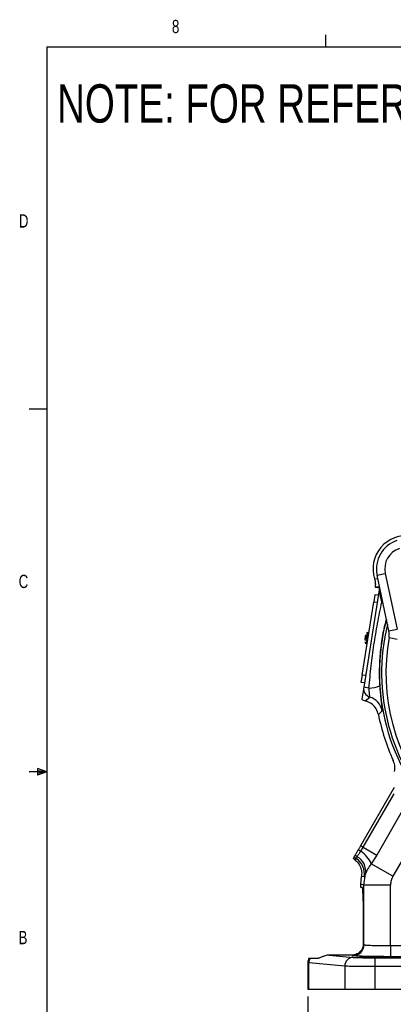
# Model space of a CAD drawing. Header units: inches. Extents: x 0.4 to 16.6, y 0.2 to 10.8.
# Tile 2 of 11: x 0.4 to 3.1, y 3.9 to 10.8. Entities that reach past the tile are written whole.
import ezdxf

# ---------------------------------------------------------------- set-up
doc = ezdxf.new("R2010")
doc.units = ezdxf.units.IN
doc.header["$MEASUREMENT"] = 0
doc.layers.add('BORDER', color=7, linetype='Continuous', lineweight=25)
doc.layers.add('SLD-0', color=7, linetype='Continuous', lineweight=25)
doc.styles.add('SLDTEXTSTYLE0', font='TXT', dxfattribs={"width": 0.75})
doc.dimstyles.new('SLDDIMSTYLE0', dxfattribs={"dimtxt": 0.145833, "dimasz": 0.13, "dimexe": 0, "dimexo": 0.0625, "dimgap": 0.036458, "dimtad": 0, "dimtih": 1, "dimtoh": 1, "dimdec": 1, "dimlfac": 2, "dimrnd": 1e-09, "dimzin": 12, "dimdsep": 46, "dimtxsty": 'SLDTEXTSTYLE0', "dimsah": 1, "dimcen": 0.09, "dimadec": 0, "dimazin": 3, "dimtfac": 1, "dimtdec": 1, "dimtofl": 0, "dimtmove": 0, "dimatfit": 3, "dimfxl": 0, "dimfrac": 2, "dimtolj": 1, "dimtzin": 12, "dimarcsym": 0})

# ---------------------------------------------------------------- blocks, each defined once
blk = doc.blocks.new('_D_1')
at = {"layer": 'SLD-0'}
for p, q in [((4.4341, 4.0461), (4.4341, 3.4694)), ((2.4674, 3.9313), (2.4674, 3.4694)), ((2.4674, 3.5944), (3.0472, 3.5944)), ((3.2192, 3.5944), (3.1749, 3.5944)), ((3.1749, 3.5944), (3.1749, 3.3627)), ((3.5425, 3.5944), (3.5869, 3.5944)), ((3.5869, 3.5944), (3.5869, 3.3627)), ((4.4341, 3.5944), (3.7146, 3.5944)), ((3.1749, 3.3627), (3.2192, 3.3627)), ((3.5869, 3.3627), (3.5425, 3.3627))]:
    blk.add_line(p, q, dxfattribs=at)
for points in [[(2.4674, 3.5944), (2.5974, 3.5744), (2.5974, 3.6144)], [(4.4341, 3.5944), (4.3041, 3.6144), (4.3041, 3.5744)]]:
    blk.add_solid(points, dxfattribs=at)
at = {"layer": 'SLD-0', "char_height": 0.14583, "attachment_point": 1, "style": 'SLDTEXTSTYLE0'}
for s, insert in [('3.9', (3.2462, 3.812)), ('100', (3.2192, 3.5507))]:
    blk.add_mtext(s, dxfattribs=dict(at, insert=insert))

msp = doc.modelspace()

# ---------------------------------------------------------------- linework, layer by layer
at = {"color": 7, "linetype": 'Continuous', "lineweight": 25}
for p, q in [((2.9568, 6.9083), (3.014, 6.9205)), ((3.0405, 6.5146), (2.9568, 6.9083)), ((3.014, 6.9205), (3.0977, 6.5268)), ((2.975, 6.8262), (2.943, 6.8235)), ((2.943, 6.8235), (2.9738, 6.8186)), ((2.9738, 6.8186), (2.8625, 6.1159)), ((2.9407, 6.7697), (2.9329, 6.7203)), ((2.9654, 6.7658), (2.9407, 6.7697)), ((2.8508, 6.2018), (2.9329, 6.7203)), ((2.9329, 6.7203), (2.9576, 6.7164)), ((2.8737, 6.4787), (2.8693, 6.4516)), ((2.8786, 6.478), (2.8737, 6.4787)), ((2.8982, 6.5008), (2.8925, 6.5017)), ((3.0405, 6.5146), (3.0977, 6.5268)), ((2.8693, 6.4516), (2.8898, 6.4483)), ((2.8802, 6.4239), (2.8858, 6.423)), ((3.0413, 6.4666), (3.0986, 6.4564)), ((2.8508, 6.2018), (2.843, 6.1524)), ((2.8755, 6.1979), (2.8508, 6.2018)), ((2.9719, 6.2177), (2.975, 6.1257)), ((2.843, 6.1524), (2.8677, 6.1485)), ((2.8625, 6.1159), (2.8492, 6.0317)), ((2.8996, 6.11), (2.8625, 6.1159)), ((2.8735, 6.0196), (2.906, 6.0464)), ((2.9925, 5.9497), (2.9659, 5.9229)), ((3.0707, 5.5985), (3.0711, 5.5975)), ((3.0771, 5.4066), (2.8399, 4.9958)), ((2.8595, 4.9845), (3.0778, 5.3627)), ((3.1726, 5.3079), (2.9543, 4.9298)), ((3.266, 5.1227), (3.0681, 4.7801)), ((2.8595, 4.9845), (2.8399, 4.9958)), ((2.8419, 4.9573), (2.8595, 4.9845)), ((2.8595, 4.9845), (2.9543, 4.9298)), ((2.795, 4.9007), (2.7882, 4.9062)), ((2.795, 4.9007), (2.8111, 4.904)), ((2.9543, 4.9298), (2.9154, 4.8682)), ((3.0681, 4.7801), (2.9154, 4.8682)), ((2.8416, 4.7237), (2.8462, 4.7771)), ((2.8648, 4.7767), (2.8462, 4.7771)), ((2.8641, 4.7176), (2.8746, 4.7979)), ((2.8641, 4.7176), (2.8416, 4.7237)), ((2.8416, 4.7013), (2.8416, 4.7237)), ((2.8527, 4.7013), (2.8416, 4.7013)), ((2.8641, 4.2963), (2.8641, 4.7176)), ((3.0514, 4.7176), (2.8641, 4.7176)), ((3.0514, 4.2896), (3.0514, 4.7176)), ((2.8608, 4.3888), (2.8608, 4.5138)), ((2.8598, 4.2988), (2.8641, 4.2963)), ((3.0514, 4.2896), (3.0514, 4.2117)), ((3.0514, 4.2896), (3.7158, 4.2896)), ((2.4849, 4.2013), (2.5431, 4.2013)), ((2.6184, 4.2229), (2.7887, 4.207)), ((2.7785, 4.2229), (2.6184, 4.2229)), ((2.7862, 4.2183), (2.7785, 4.2229)), ((2.9404, 4.204), (3.9193, 4.204)), ((2.9404, 4.204), (2.9404, 4.1415)), ((3.7158, 4.2117), (3.0514, 4.2117)), ((2.4674, 4.1695), (2.4674, 3.9813)), ((2.4755, 4.1682), (2.4674, 4.1693)), ((2.7285, 4.1445), (2.4755, 4.1682)), ((2.4755, 3.9813), (2.4755, 4.1682)), ((2.7285, 4.1445), (2.7285, 3.9813)), ((2.9404, 4.1415), (2.9404, 3.9813)), ((3.9193, 4.1415), (2.9404, 4.1415)), ((2.4674, 3.9813), (2.4755, 3.9813)), ((2.4755, 3.9813), (2.7285, 3.9813)), ((2.7285, 3.9813), (2.9404, 3.9813)), ((2.9404, 3.9813), (5.9279, 3.9813))]:
    msp.add_line(p, q, dxfattribs=at)
at = {"color": 8, "linetype": 'Continuous', "lineweight": 25}
for p, q in [((2.9387, 6.8809), (2.9618, 6.8849)), ((2.9738, 6.8186), (2.9747, 6.8243)), ((2.9959, 6.7245), (2.9902, 6.716)), ((2.9902, 6.716), (2.9984, 6.7126)), ((2.8925, 6.5017), (2.8802, 6.4239))]:
    msp.add_line(p, q, dxfattribs=at)
at = {"color": 7, "linetype": 'Continuous', "lineweight": 25}
for centre, radius, start, end in [((3.1622, 6.952), 0.2345, 81.53869, 197.65308), ((3.1622, 6.952), 0.21, 108.00006, 192.00006), ((3.1622, 6.952), 0.1515, 108.00006, 192.00006), ((4.4341, 6.2177), 1.4611, 164.96178, 225.03835), ((2.8909, 6.4918), 0.01, 81, 171), ((2.9182, 6.4886), 0.125, 349.86575, 12.00006), ((2.8817, 6.4338), 0.01, 171, 261), ((4.4341, 6.2177), 1.4149, 169.86575, 220.13438), ((2.8997, 6.2988), 0.1888, 269.94978, 293.50324), ((2.9243, 6.1062), 0.0625, 171.04677, 253.03048), ((2.8696, 5.9267), 0.1251, 10.56442, 73.04689), ((4.4341, 6.2177), 1.4975, 191.35166, 204.42486), ((2.9345, 5.107), 0.176, 231.3916, 238.25744), ((2.7308, 4.7907), 0.2003, 22.76874, 56.28781), ((2.8458, 4.956), 0.0625, 216.48108, 236.38951), ((2.8581, 4.9752), 0.0713, 218.62537, 234.94991), ((2.7419, 4.7998), 0.1251, 349.35075, 56.35504), ((2.7634, 4.8175), 0.1129, 349.98635, 61.60993), ((2.786, 4.2964), 0.0781, 270.09405, 359.94087), ((2.54, 4.1678), 0.0646, 148.71865, 179.65126), ((2.7904, 4.1451), 0.0619, 91.55936, 180.57641)]:
    msp.add_arc(centre, radius, start, end, dxfattribs=at)
at = {"color": 8, "linetype": 'Continuous', "lineweight": 25}
msp.add_arc((4.4341, 6.2177), 1.4453, 166.21763, 223.7825, dxfattribs=at)
at = {"color": 7, "linetype": 'Continuous', "lineweight": 25}
for centre, major_axis, ratio, start_param, end_param in [((2.8886, 6.0803), (-0.0506, -0.0368), 0.999315, 0.259886, 0.698804), ((2.8527, 4.5138), (0, 0.1875), 0.043661, 4.712389, 6.283185), ((2.8527, 4.3888), (0, 0.1875), 0.043661, 4.211845, 4.712389)]:
    msp.add_ellipse(centre, major_axis=major_axis, ratio=ratio, start_param=start_param, end_param=end_param, dxfattribs=at)
msp.add_ellipse((2.9381, 4.2079), major_axis=(0.1055, 0), ratio=0.026186, dxfattribs=at)
for points, knots in [([(2.9387, 6.8809), (2.9401, 6.8759), (2.9429, 6.8659), (2.9453, 6.8466), (2.9439, 6.8325), (2.943, 6.8235)], [0, 0, 0, 0, 0.267744, 0.535487, 1, 1, 1, 1]), ([(2.8996, 6.11), (2.9044, 6.1623), (2.9138, 6.2641), (2.9344, 6.4161), (2.959, 6.566), (2.9798, 6.666), (2.9902, 6.716)], [0, 0, 0, 0, 0.257055, 0.500157, 0.750034, 1, 1, 1, 1]), ([(2.8804, 6.4894), (2.8801, 6.4872), (2.8795, 6.4839), (2.8785, 6.4773), (2.8776, 6.4717), (2.8767, 6.4659), (2.8758, 6.4603), (2.8753, 6.4571), (2.8751, 6.4557)], [0, 0, 0, 0, 0.278738, 0.430263, 0.582055, 0.733579, 0.885372, 1, 1, 1, 1]), ([(2.8719, 6.4355), (2.8719, 6.4354), (2.8718, 6.4353), (2.872, 6.4362), (2.872, 6.4365)], [0, 0, 0, 0, 0.658648, 1, 1, 1, 1]), ([(2.975, 6.1257), (2.9758, 6.1143), (2.9775, 6.0916), (2.9806, 6.0583), (2.9839, 6.0276), (2.9871, 6.0008), (2.9899, 5.9791), (2.9926, 5.9569), (2.9925, 5.9525), (2.9925, 5.9497)], [0, 0, 0, 0, 0.1254855, 0.2502858, 0.3750637, 0.5004383, 0.6261037, 0.7509152, 1, 1, 1, 1]), ([(2.906, 6.0464), (2.9061, 6.0467), (2.9061, 6.0474), (2.9057, 6.0514), (2.9049, 6.0576), (2.9039, 6.0655), (2.9027, 6.0754), (2.9015, 6.0863), (2.9004, 6.0982), (2.8999, 6.1061), (2.8996, 6.11)], [0, 0, 0, 0, 0.1248978, 0.2499988, 0.3692292, 0.5000454, 0.6169704, 0.7499715, 0.8775436, 1, 1, 1, 1]), ([(2.9659, 5.9229), (2.9618, 5.9364), (2.9536, 5.9635), (2.9251, 5.9958), (2.8964, 6.013), (2.8782, 6.0183), (2.8735, 6.0196)], [0, 0, 0, 0, 0.298623, 0.597248, 0.895814, 1, 1, 1, 1]), ([(3.0797, 5.5207), (3.0808, 5.5281), (3.084, 5.5494), (3.08, 5.576), (3.0729, 5.5932), (3.0711, 5.5975)], [0, 0, 0, 0, 0.28602, 0.82288, 1, 1, 1, 1]), ([(2.8247, 4.9695), (2.8225, 4.9656), (2.8159, 4.9542), (2.808, 4.9405), (2.8038, 4.9333), (2.8023, 4.9307)], [0, 0, 0, 0, 0.245745, 0.730098, 1, 1, 1, 1]), ([(2.8171, 4.9169), (2.8183, 4.9197), (2.8208, 4.9253), (2.8286, 4.9384), (2.8367, 4.9499), (2.8419, 4.9573)], [0, 0, 0, 0, 0.2604, 0.523279, 1, 1, 1, 1]), ([(2.8399, 4.9958), (2.8379, 4.9924), (2.8344, 4.9862), (2.8293, 4.9774), (2.8262, 4.9721), (2.8247, 4.9695)], [0, 0, 0, 0, 0.385526, 0.691234, 1, 1, 1, 1]), ([(2.7955, 4.9189), (2.7952, 4.9184), (2.7944, 4.9169), (2.793, 4.9146), (2.7908, 4.9107), (2.7892, 4.908), (2.7882, 4.9062)], [0, 0, 0, 0, 0.107866, 0.323599, 0.539332, 1, 1, 1, 1]), ([(2.795, 4.9007), (2.8057, 4.8915), (2.8271, 4.873), (2.8452, 4.8339), (2.8495, 4.8007), (2.8469, 4.7819), (2.8462, 4.7771)], [0, 0, 0, 0, 0.2985759, 0.5971605, 0.8955434, 1, 1, 1, 1]), ([(2.8023, 4.9307), (2.8011, 4.9286), (2.7986, 4.9242), (2.7962, 4.9201), (2.7957, 4.9193), (2.7955, 4.9189)], [0, 0, 0, 0, 0.3280625, 0.6590549, 1, 1, 1, 1]), ([(2.8111, 4.904), (2.8117, 4.9046), (2.8127, 4.9058), (2.8156, 4.9132), (2.8171, 4.9169)], [0, 0, 0, 0, 0.502194, 1, 1, 1, 1]), ([(2.9154, 4.8682), (2.906, 4.8548), (2.8877, 4.8288), (2.8789, 4.808), (2.8746, 4.7979)], [0, 0, 0, 0, 0.515161, 1, 1, 1, 1]), ([(2.8746, 4.7979), (2.8723, 4.7917), (2.8677, 4.7793), (2.8657, 4.7776), (2.8648, 4.7767)], [0, 0, 0, 0, 0.500887, 1, 1, 1, 1]), ([(2.8598, 4.2988), (2.8585, 4.2894), (2.8554, 4.2682), (2.8366, 4.2437), (2.8143, 4.2295), (2.793, 4.2236), (2.7829, 4.2231), (2.7785, 4.2229)], [0, 0, 0, 0, 0.228295, 0.50916, 0.794211, 0.909374, 1, 1, 1, 1]), ([(2.8641, 4.2963), (2.8649, 4.296), (2.8663, 4.2953), (2.8721, 4.2945), (2.8816, 4.2936), (2.897, 4.2926), (2.9214, 4.2915), (2.9501, 4.2907), (2.9826, 4.2901), (3.0167, 4.2897), (3.0399, 4.2897), (3.0514, 4.2896)], [0, 0, 0, 0, 0.094441, 0.174707, 0.240789, 0.376634, 0.500195, 0.629985, 0.756546, 0.879883, 1, 1, 1, 1]), ([(2.4762, 4.2013), (2.4735, 4.1961), (2.4685, 4.186), (2.4677, 4.1747), (2.4674, 4.1693)], [0, 0, 0, 0, 0.517869, 1, 1, 1, 1]), ([(2.4762, 4.2013), (2.4764, 4.2013), (2.4769, 4.2013), (2.4797, 4.2013), (2.4831, 4.2013), (2.4849, 4.2013)], [0, 0, 0, 0, 0.3113829, 0.6541313, 1, 1, 1, 1]), ([(2.6184, 4.2229), (2.6139, 4.2227), (2.6033, 4.222), (2.5856, 4.217), (2.5647, 4.2081), (2.5513, 4.202), (2.5448, 4.2015), (2.5431, 4.2013)], [0, 0, 0, 0, 0.108191, 0.255469, 0.490158, 0.869279, 1, 1, 1, 1]), ([(3.0514, 4.2117), (3.0356, 4.2117), (3.0031, 4.2117), (2.9549, 4.2121), (2.9084, 4.2127), (2.8666, 4.2136), (2.8321, 4.2146), (2.8069, 4.2158), (2.7908, 4.2171), (2.7877, 4.2179), (2.7862, 4.2183)], [0, 0, 0, 0, 0.116964, 0.240541, 0.368958, 0.499946, 0.630943, 0.759385, 0.882997, 1, 1, 1, 1]), ([(2.7887, 4.207), (2.7946, 4.2066), (2.8068, 4.2057), (2.8436, 4.2047), (2.8897, 4.2041), (2.9238, 4.204), (2.9404, 4.204)], [0, 0, 0, 0, 0.243335, 0.500047, 0.756732, 1, 1, 1, 1]), ([(2.9404, 4.1415), (2.917, 4.1415), (2.8856, 4.1416), (2.8489, 4.1418), (2.8274, 4.1421), (2.7958, 4.1425), (2.7658, 4.143), (2.741, 4.1438), (2.7328, 4.1443), (2.7285, 4.1445)], [0, 0, 0, 0, 0.244944, 0.32894, 0.413956, 0.499993, 0.729659, 0.859828, 1, 1, 1, 1])]:
    msp.add_open_spline(points, degree=3, knots=knots, dxfattribs=at)
at = {"color": 8, "linetype": 'Continuous', "lineweight": 25}
for points, knots in [([(2.9902, 6.716), (2.9858, 6.7362), (2.9792, 6.7664), (2.9766, 6.8003), (2.9757, 6.8156), (2.9755, 6.8199), (2.9754, 6.8207)], [0, 0, 0, 0, 0.553433, 0.830359, 0.968403, 1, 1, 1, 1]), ([(3.0229, 6.5977), (3.0202, 6.589), (3.0061, 6.5426), (2.9899, 6.4553), (2.9743, 6.3369), (2.9727, 6.2574), (2.9719, 6.2177)], [0, 0, 0, 0, 0.071091, 0.379327, 0.689173, 1, 1, 1, 1])]:
    msp.add_open_spline(points, degree=3, knots=knots, dxfattribs=at)
at = {"color": 7, "linetype": 'Continuous', "lineweight": 25}
msp.add_open_spline([(3.0681, 4.7801), (3.0633, 4.7702), (3.0536, 4.7505), (3.0521, 4.7286), (3.0514, 4.7176)], degree=3, dxfattribs=at)
at = {"layer": 'BORDER'}
for p, q in [((2.5948, 10.6421), (2.5948, 10.7269)), ((0.6263, 10.6421), (16.3763, 10.6421)), ((0.6263, 10.6421), (0.6263, 0.3921)), ((0.6263, 8.0796), (0.5013, 8.0796)), ((0.6263, 5.5171), (0.5013, 5.5171)), ((0.5591, 5.5411), (0.5591, 5.4945)), ((0.6263, 5.5171), (0.5591, 5.5411)), ((0.6263, 5.5171), (0.5591, 5.5261)), ((0.6263, 5.5171), (0.5591, 5.5068)), ((0.6263, 5.5171), (0.5591, 5.4945))]:
    msp.add_line(p, q, dxfattribs=at)

# ---------------------------------------------------------------- texts
at = {"color": 7, "linetype": 'Continuous', "lineweight": 0, "char_height": 0.0937, "attachment_point": 1, "style": 'SLDTEXTSTYLE0'}
for s, insert in [('8', (1.5091, 10.8315)), ('D', (0.4286, 9.4575)), ('C', (0.4273, 6.9103)), ('B', (0.4264, 4.3932))]:
    msp.add_mtext(s, dxfattribs=dict(at, insert=insert))
at = {"layer": 'SLD-0', "insert": (0.6985, 10.3763), "char_height": 0.270833, "attachment_point": 1, "style": 'SLDTEXTSTYLE0'}
msp.add_mtext('NOTE: FOR REFERENCE ONLY', dxfattribs=at)

# ---------------------------------------------------------------- dimensions: what is measured, and where the dimension line sits
at = {"layer": 'SLD-0'}
dim = msp.add_linear_dim(base=(2.4674, 3.5944), p1=(4.4341, 4.0961), p2=(2.4674, 3.9813), dimstyle='SLDDIMSTYLE0', dxfattribs=at)
dim.commit()
dim.dimension.update_dxf_attribs({"geometry": '_D_1', "text_midpoint": (3.3809, 3.5944), "dimtype": 160})

doc.saveas('drawing.dxf')
